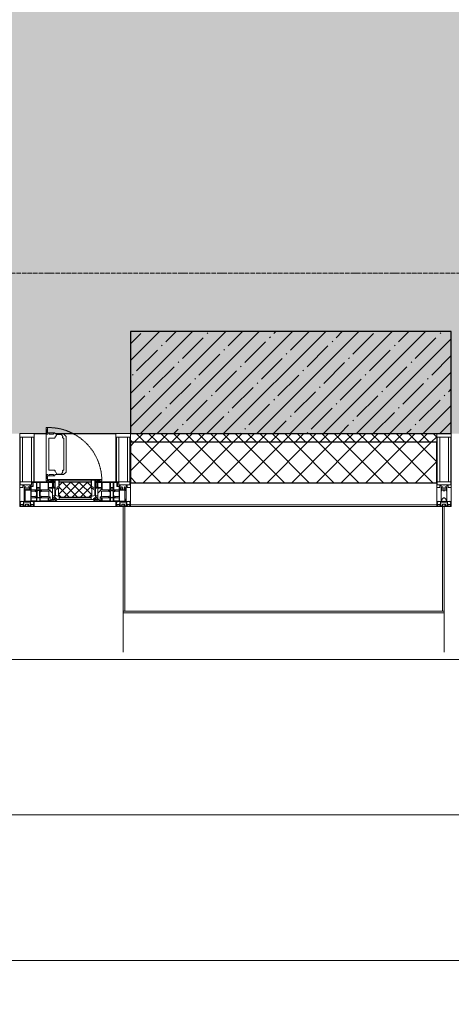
# Model space of a CAD drawing. Header units: millimetres. Extents: x -535184 to 178656, y -69521 to 68256.
# Tile 107 of 256: x -157983 to -156503, y 23764 to 27142. Entities that reach past the tile are written whole.
import ezdxf

# ---------------------------------------------------------------- set-up
doc = ezdxf.new("R2010")
doc.units = ezdxf.units.MM
doc.linetypes.add('-D1-02х01', pattern=[3, 2, -1])
doc.linetypes.add('-D1d1-15x02', pattern=[19, 15, -2, 0, -2])
doc.layers.get('Defpoints').update_dxf_attribs({"color": 31})
for name, color, linetype, lineweight in [('_0', 7, 'Continuous', 13), ('A-ANNO-DIMS', 8, 'Continuous', 5), ('A-COLS', 7, 'Continuous', 5), ('A-DETL-GENF', 7, 'Continuous', 5), ('A-GLAZ', 7, 'Continuous', 5), ('A-GLAZ-CURT', 8, 'Continuous', 5), ('A-GLAZ-CWMG', 8, 'Continuous', 5), ('A-WALL', 7, 'Continuous', 5), ('A-WALL-FNSH', 8, 'Continuous', 5), ('I-WALL', 7, 'Continuous', 5), ('S-COLS', 7, 'Continuous', 5), ('S-GRID', 7, 'Continuous', 5), ('Ограждение', 7, 'Continuous', 5), ('Поручни', 7, 'Continuous', 5)]:
    doc.layers.add(name, color=color, linetype=linetype, lineweight=lineweight)
doc.styles.add('Calibri Light', font='calibril.ttf', dxfattribs={"width": 0.8, "height": 250})
doc.dimstyles.new('2_5', dxfattribs={"dimscale": 304.8, "dimtxt": 294.337106, "dimasz": 0.492126, "dimexe": 0.492126, "dimexo": 0.492126, "dimgap": 0, "dimtad": 1, "dimdec": 0, "dimrnd": 5, "dimdsep": 46, "dimtxsty": 'Calibri Light', "dimblk1": 'OBLIQUE', "dimblk2": 'OBLIQUE', "dimsah": 1, "dimcen": 0.09, "dimdle": 0.492126, "dimazin": 0, "dimtfac": 1, "dimtdec": 4, "dimtix": 1, "dimtmove": 0, "dimatfit": 3, "dimfxl": 1, "dimtvp": 1, "dimtolj": 1, "dimtzin": 0, "dimlwd": 5, "dimlwe": 5, "dimarcsym": 2})

# ---------------------------------------------------------------- blocks, each defined once
blk = doc.blocks.new('Rectangular Mullion - 50Wx250H-2623690-50_AS_M_L11')
at = {"layer": 'A-DETL-GENF'}
for p, q in [((-25, 65.2), (-25, 250)), ((-25, 250), (0, 250)), ((-23, 237.3), (0, 237.3)), ((-23, 237.3), (-23, 73.6)), ((-14.9, 84), (-14.9, 237.3)), ((25, 250), (0, 250)), ((23, 237.3), (0, 237.3)), ((14.9, 84), (14.9, 237.3)), ((23, 237.3), (23, 73.6)), ((25, 65.2), (25, 250)), ((0, 84), (-23, 84)), ((-0.5, 73.6), (-23, 73.6)), ((-14, 71.3), (-14, 65.2)), ((-10, 71.3), (-14, 71.3)), ((-10, 53), (-10, 71.3)), ((0, 84), (23, 84)), ((0.5, 73.6), (23, 73.6)), ((10, 71.3), (14, 71.3)), ((10, 53), (10, 71.3)), ((14, 71.3), (14, 65.2)), ((-14, 65.2), (-25, 65.2)), ((-8.7, 53), (-10, 53)), ((-10, 53), (-10, 17)), ((-8.7, 53), (-7, 54.7)), ((-7, 65.2), (-5.9, 67.3)), ((-7, 65.2), (-7, 54.7)), ((-4.1, 67.3), (-5.9, 67.3)), ((-4.1, 67.3), (-2.9, 65.1)), ((-2.9, 65.1), (-2.9, 54.6)), ((-1.3, 53), (-2.9, 54.6)), ((0, 53), (-1.3, 53)), ((0, 53), (1.3, 53)), ((1.3, 53), (2.9, 54.6)), ((4.1, 67.3), (2.9, 65.1)), ((2.9, 65.1), (2.9, 54.6)), ((4.1, 67.3), (5.9, 67.3)), ((7, 65.2), (5.9, 67.3)), ((7, 65.2), (7, 54.7)), ((8.7, 53), (7, 54.7)), ((8.7, 53), (10, 53)), ((10, 53), (10, 17)), ((14, 65.2), (25, 65.2)), ((-23.8, 14.6), (-25, 14.2)), ((-25, 0), (-25, 14.2)), ((-22.3, 17), (-23.8, 17)), ((-23.8, 17), (-23.8, 14.6)), ((-22.5, 10.6), (-23.8, 14.6)), ((-22.5, 10.6), (-23.7, 9.9)), ((-23.7, 1.3), (-23.7, 9.9)), ((-23.7, 1.3), (-11.8, 1.3)), ((-23.2, 10.2), (-22.5, 8)), ((-22.5, 8), (-22.5, 4.5)), ((-21.3, 4.5), (-22.5, 4.5)), ((-22.3, 17), (-22.3, 16)), ((-22.3, 16), (-21.3, 16)), ((-19, 17.6), (-21.3, 16)), ((-21.3, 4.5), (-21.3, 6.5)), ((-21.3, 6.5), (-14.2, 6.5)), ((-18.4, 16.6), (-19, 17.6)), ((-7.4, 16.6), (-18.4, 16.6)), ((-14.2, 6.5), (-14.2, 4.5)), ((-13.2, 4.5), (-14.2, 4.5)), ((-13.2, 4.5), (-12.2, 7.2)), ((-12.7, 7.6), (-11.3, 11.4)), ((-12.7, 7.6), (-11.8, 6.9)), ((-12.2, 9), (-12.2, 14.8)), ((-12.2, 14.8), (0, 14.8)), ((-11.8, 1.3), (-11.8, 6.9)), ((-10.5, 11.2), (-11.3, 11.4)), ((-10.5, 1.5), (-10.5, 11.2)), ((-4.8, 1.5), (-10.5, 1.5)), ((-10, 17), (-7.5, 17)), ((-8.5, 23), (-1.5, 30)), ((-8.5, 18.5), (-8.5, 23)), ((-7.5, 18.5), (-8.5, 18.5)), ((-7.5, 17), (-7.5, 18.5)), ((-7.4, 18), (-7.4, 16.6)), ((-2.6, 18), (-7.4, 18)), ((0, 8), (-4.8, 8)), ((-4.8, 1.5), (-4.8, 8)), ((-2.6, 18), (-2.6, 16.8)), ((-2.6, 16.8), (0, 16.8)), ((-1.5, 30), (0, 30)), ((1.5, 30), (0, 30)), ((2.6, 16.8), (0, 16.8)), ((0, 14.8), (0, 16.8)), ((0, 14.8), (0, 16.8)), ((12.2, 14.8), (0, 14.8)), ((0, 0), (0, 8)), ((0, 8), (4.8, 8)), ((0, 0), (0, 8)), ((8.5, 23), (1.5, 30)), ((2.6, 18), (2.6, 16.8)), ((2.6, 18), (7.4, 18)), ((4.8, 1.5), (4.8, 8)), ((4.8, 1.5), (10.5, 1.5)), ((7.4, 18), (7.4, 16.6)), ((7.4, 16.6), (18.4, 16.6)), ((7.5, 18.5), (8.5, 18.5)), ((7.5, 17), (7.5, 18.5)), ((10, 17), (7.5, 17)), ((8.5, 18.5), (8.5, 23)), ((10.5, 11.2), (11.3, 11.4)), ((10.5, 1.5), (10.5, 11.2)), ((12.7, 7.6), (11.3, 11.4)), ((12.7, 7.6), (11.8, 6.9)), ((11.8, 1.3), (11.8, 6.9)), ((23.7, 1.3), (11.8, 1.3)), ((12.2, 9), (12.2, 14.8)), ((13.2, 4.5), (12.2, 7.2)), ((13.2, 4.5), (14.2, 4.5)), ((21.3, 6.5), (14.2, 6.5)), ((14.2, 6.5), (14.2, 4.5)), ((18.4, 16.6), (19, 17.6)), ((19, 17.6), (21.3, 16)), ((22.3, 16), (21.3, 16)), ((21.3, 4.5), (21.3, 6.5)), ((21.3, 4.5), (22.5, 4.5)), ((22.3, 17), (22.3, 16)), ((22.3, 17), (23.8, 17)), ((22.5, 10.6), (23.8, 14.6)), ((22.5, 10.6), (23.7, 9.9)), ((23.2, 10.2), (22.5, 8)), ((22.5, 8), (22.5, 4.5)), ((23.7, 1.3), (23.7, 9.9)), ((23.8, 17), (23.8, 14.6)), ((23.8, 14.6), (25, 14.2)), ((25, 0), (25, 14.2)), ((-25, 0), (0, 0)), ((25, 0), (0, 0))]:
    blk.add_line(p, q, dxfattribs=at)
for centre, start, end in [((-0.5, 73.1), 360, 90), ((0.5, 73.1), 90, 180)]:
    blk.add_arc(centre, 0.5, start, end, dxfattribs=at)
blk = doc.blocks.new('Rectangular Mullion - R_StandardFrame_50Wx250H-3004029-50_AS_M_L11')
at = {"layer": 'A-GLAZ-CWMG', "lineweight": 9}
for p, q in [((-50, 0), (-50, 250)), ((-50, 250), (0, 250)), ((0, 250), (0, 0)), ((0, 0), (-50, 0))]:
    blk.add_line(p, q, dxfattribs=at)
blk = doc.blocks.new('Rectangular Mullion - 50Wx250H-V1-50_AS_M_L11')
at = {"layer": 'A-DETL-GENF'}
for p, q in [((-25, 84), (-25, 250)), ((-25, 250), (0, 250)), ((-23, 237.3), (0, 237.3)), ((-23, 237.3), (-23, 84)), ((-14.9, 84), (-14.9, 237.3)), ((25, 250), (0, 250)), ((23, 237.3), (0, 237.3)), ((14.9, 84), (14.9, 237.3)), ((23, 237.3), (23, 73.6)), ((25, 65.2), (25, 250)), ((0, 84), (-15, 84)), ((-0.5, 73.6), (-15, 73.6)), ((-10, 71.3), (-12, 71.3)), ((-10, 57.4), (-10, 71.3)), ((0, 84), (23, 84)), ((0.5, 73.6), (23, 73.6)), ((10, 71.3), (14, 71.3)), ((10, 53), (10, 71.3)), ((14, 71.3), (14, 65.2)), ((-7, 65.2), (-5.9, 67.3)), ((-7, 65.2), (-7, 57)), ((-4.1, 67.3), (-5.9, 67.3)), ((-4.1, 67.3), (-2.9, 65.1)), ((-2.9, 65.1), (-2.9, 57)), ((4.1, 67.3), (2.9, 65.1)), ((2.9, 65.1), (2.9, 57)), ((4.1, 67.3), (5.9, 67.3)), ((7, 65.2), (5.9, 67.3)), ((7, 65.2), (7, 54.7)), ((8.7, 53), (7, 54.7)), ((8.7, 53), (10, 53)), ((10, 53), (10, 17)), ((14, 65.2), (25, 65.2)), ((-23.8, 14.6), (-25, 14.2)), ((-25, 0), (-25, 14.2)), ((-23.8, 17), (-23.8, 14.6)), ((-22.5, 10.6), (-23.8, 14.6)), ((-22.5, 10.6), (-23.7, 9.9)), ((-23.7, 1.3), (-23.7, 9.9)), ((-23.7, 1.3), (-11.8, 1.3)), ((-23.2, 10.2), (-22.5, 8)), ((-22.5, 8), (-22.5, 4.5)), ((-21.3, 4.5), (-22.5, 4.5)), ((-22.3, 17), (-22.3, 16)), ((-22.3, 16), (-21.3, 16)), ((-19.9, 17), (-21.3, 16)), ((-21.3, 4.5), (-21.3, 6.5)), ((-21.3, 6.5), (-14.2, 6.5)), ((-7.4, 16.6), (-18.4, 16.6)), ((-14.2, 6.5), (-14.2, 4.5)), ((-13.2, 4.5), (-14.2, 4.5)), ((-13.2, 4.5), (-12.2, 7.2)), ((-12.7, 7.6), (-11.3, 11.4)), ((-12.7, 7.6), (-11.8, 6.9)), ((-12.2, 9), (-12.2, 14.8)), ((-12.2, 14.8), (0, 14.8)), ((-11.8, 1.3), (-11.8, 6.9)), ((-10.5, 11.2), (-11.3, 11.4)), ((-10.5, 1.5), (-10.5, 11.2)), ((-4.8, 1.5), (-10.5, 1.5)), ((0, 8), (-4.8, 8)), ((-4.8, 1.5), (-4.8, 8)), ((-2.6, 16.8), (0, 16.8)), ((2.6, 16.8), (0, 16.8)), ((0, 14.8), (0, 16.8)), ((0, 14.8), (0, 16.8)), ((12.2, 14.8), (0, 14.8)), ((0, 0), (0, 8)), ((0, 8), (4.8, 8)), ((0, 0), (0, 8)), ((4.8, 1.5), (4.8, 8)), ((4.8, 1.5), (10.5, 1.5)), ((8.5, 23), (6, 25.5)), ((6, 18), (7.4, 18)), ((7.4, 18), (7.4, 16.6)), ((7.4, 16.6), (18.4, 16.6)), ((7.5, 18.5), (8.5, 18.5)), ((7.5, 17), (7.5, 18.5)), ((10, 17), (7.5, 17)), ((8.5, 18.5), (8.5, 23)), ((10.5, 11.2), (11.3, 11.4)), ((10.5, 1.5), (10.5, 11.2)), ((12.7, 7.6), (11.3, 11.4)), ((12.7, 7.6), (11.8, 6.9)), ((11.8, 1.3), (11.8, 6.9)), ((23.7, 1.3), (11.8, 1.3)), ((12.2, 9), (12.2, 14.8)), ((13.2, 4.5), (12.2, 7.2)), ((13.2, 4.5), (14.2, 4.5)), ((21.3, 6.5), (14.2, 6.5)), ((14.2, 6.5), (14.2, 4.5)), ((18.4, 16.6), (19, 17.6)), ((19, 17.6), (21.3, 16)), ((22.3, 16), (21.3, 16)), ((21.3, 4.5), (21.3, 6.5)), ((21.3, 4.5), (22.5, 4.5)), ((22.3, 17), (22.3, 16)), ((22.3, 17), (23.8, 17)), ((22.5, 10.6), (23.8, 14.6)), ((22.5, 10.6), (23.7, 9.9)), ((23.2, 10.2), (22.5, 8)), ((22.5, 8), (22.5, 4.5)), ((23.7, 1.3), (23.7, 9.9)), ((23.8, 17), (23.8, 14.6)), ((23.8, 14.6), (25, 14.2)), ((25, 0), (25, 14.2)), ((-25, 0), (0, 0)), ((25, 0), (0, 0))]:
    blk.add_line(p, q, dxfattribs=at)
for centre, start, end in [((-0.5, 73.1), 360, 90), ((0.5, 73.1), 90, 180)]:
    blk.add_arc(centre, 0.5, start, end, dxfattribs=at)
blk = doc.blocks.new('Rectangular Mullion - R_StandardFrame_50Wx250H-3538113-50_AS_M_L11')
at = {"layer": 'A-GLAZ-CWMG', "lineweight": 9}
for p, q in [((-25, 84), (-25, 250)), ((-25, 250), (25, 250)), ((25, 250), (25, 0)), ((-25, 0), (-25, 17)), ((25, 0), (-25, 0))]:
    blk.add_line(p, q, dxfattribs=at)
blk = doc.blocks.new('A_PAN_Створка - 383мм-V35-50_AS_M_L11')
at = {"layer": 'A-GLAZ-CURT'}
h = blk.add_hatch(dxfattribs=at)
h.set_pattern_fill('FP_34', color=256, style=0, pattern_type=2)
h.set_pattern_definition([(225, (34460, -750), (14.142136, -14.142136), []), (315, (34460, -750), (14.142136, 14.142136), [])])
h.paths.add_polyline_path([(-54.5, -31.8), (-54.9, -34.1), (-57.2, -36.4), (-57.2, -60.8), (-54.6, -63.4), (-53.6, -82.7), (54.6, -81.8), (54.6, -63.4), (57.2, -60.8), (57.2, -36.4), (54.9, -34.1), (54.5, -31.8)])
at = {"layer": 'A-DETL-GENF'}
for p, q in [((-70, -32.1), (-61.4, -23.5)), ((-70, -62.5), (-70, -32.1)), ((61.4, -23.5), (-61.4, -23.5)), ((-55.2, -33.8), (-57.3, -35.9)), ((-55.2, -33.8), (-54.8, -31.5)), ((-54.9, -25.8), (-53.9, -24.8)), ((-54.9, -29.5), (-54.9, -25.8)), ((-53.9, -30.5), (-54.9, -29.5)), ((-54.5, -31.8), (-54.9, -34.1)), ((0, -31.5), (-54.8, -31.5)), ((54.5, -31.8), (-54.5, -31.8)), ((-53.9, -24.8), (53.9, -24.8)), ((53.9, -30.5), (-53.9, -30.5)), ((0, -31.5), (54.8, -31.5)), ((54.9, -25.8), (53.9, -24.8)), ((53.9, -30.5), (54.9, -29.5)), ((54.9, -34.1), (54.5, -31.8)), ((55.2, -33.8), (54.8, -31.5)), ((54.9, -29.5), (54.9, -25.8)), ((55.2, -33.8), (57.3, -35.9)), ((70, -32.1), (61.4, -23.5)), ((70, -62.5), (70, -32.1)), ((-73.9, -62.5), (-70, -62.5)), ((-73.9, -87.5), (-73.9, -62.5)), ((-69.4, -66.5), (-73.9, -66.5)), ((-69.4, -81.5), (-69.4, -66.5)), ((-61.7, -62.5), (-67.9, -62.5)), ((-67.9, -62.5), (-67.9, -89.3)), ((-67.8, -38.3), (-65.7, -37.4)), ((-67.8, -55.7), (-67.8, -38.3)), ((-66, -56.5), (-67.8, -55.7)), ((-66, -56.5), (-62, -59.1)), ((-65.7, -37.4), (-60.8, -34.7)), ((-62, -59.1), (-60.7, -61)), ((-61.7, -64.9), (-61.7, -62.5)), ((-60.1, -67.7), (-61.7, -64.9)), ((-60.8, -34.7), (-57.3, -35.9)), ((-60.7, -61), (-57.4, -61)), ((-57.4, -61), (-54.9, -63.5)), ((-54.9, -34.1), (-57.2, -36.4)), ((-57.2, -36.4), (-57.2, -60.8)), ((-57.2, -60.8), (-54.6, -63.4)), ((-54.9, -63.5), (-54.9, -81.9)), ((-54.6, -63.4), (-54.6, -81.8)), ((54.6, -63.4), (57.2, -60.8)), ((54.6, -81.8), (54.6, -63.4)), ((57.2, -36.4), (54.9, -34.1)), ((57.4, -61), (54.9, -63.5)), ((54.9, -63.5), (54.9, -81.9)), ((57.2, -60.8), (57.2, -36.4)), ((60.8, -34.7), (57.3, -35.9)), ((60.7, -61), (57.4, -61)), ((60.1, -67.7), (61.7, -64.9)), ((62, -59.1), (60.7, -61)), ((65.7, -37.4), (60.8, -34.7)), ((61.7, -62.5), (67.9, -62.5)), ((61.7, -64.9), (61.7, -62.5)), ((66, -56.5), (62, -59.1)), ((67.8, -38.3), (65.7, -37.4)), ((66, -56.5), (67.8, -55.7)), ((67.8, -55.7), (67.8, -38.3)), ((67.9, -62.5), (67.9, -89.3)), ((69.4, -66.5), (73.9, -66.5)), ((69.4, -81.5), (69.4, -66.5)), ((73.9, -62.5), (70, -62.5)), ((73.9, -87.5), (73.9, -62.5)), ((-91.5, -87.5), (-73.9, -87.5)), ((-91.5, -92), (-91.5, -87.5)), ((-91.5, -92), (91.5, -92)), ((-83.4, -90.3), (-83.4, -87.5)), ((-83.4, -90.3), (-69.4, -90.3)), ((-73.9, -81.5), (-69.4, -81.5)), ((-69.4, -85.5), (-73.9, -85.5)), ((-69.4, -90.3), (-69.4, -85.5)), ((-67.9, -89.3), (-66.9, -90.3)), ((-66.9, -90.3), (-57.4, -90.3)), ((-56.4, -67.7), (-60.1, -67.7)), ((-57.4, -90.3), (-56.4, -89.4)), ((-56.4, -89.4), (-56.4, -67.7)), ((-54.9, -81.9), (-53.8, -83)), ((-54.9, -85.6), (-53.9, -84.6)), ((-54.9, -89.3), (-54.9, -85.6)), ((-53.9, -90.3), (-54.9, -89.3)), ((-54.6, -81.8), (-53.6, -82.7)), ((-53.9, -84.6), (53.9, -84.6)), ((53.9, -90.3), (-53.9, -90.3)), ((53.8, -83), (-53.8, -83)), ((-53.6, -82.7), (53.6, -82.7)), ((53.6, -82.7), (54.6, -81.8)), ((54.9, -81.9), (53.8, -83)), ((54.9, -85.6), (53.9, -84.6)), ((53.9, -90.3), (54.9, -89.3)), ((54.9, -89.3), (54.9, -85.6)), ((56.4, -67.7), (60.1, -67.7)), ((56.4, -89.4), (56.4, -67.7)), ((57.4, -90.3), (56.4, -89.4)), ((66.9, -90.3), (57.4, -90.3)), ((67.9, -89.3), (66.9, -90.3)), ((73.9, -81.5), (69.4, -81.5)), ((69.4, -85.5), (73.9, -85.5)), ((69.4, -90.3), (69.4, -85.5)), ((83.4, -90.3), (69.4, -90.3)), ((91.5, -87.5), (73.9, -87.5)), ((83.4, -90.3), (83.4, -87.5)), ((91.5, -92), (91.5, -87.5))]:
    blk.add_line(p, q, dxfattribs=at)
at = {"layer": 'A-DETL-GENF', "color": 9, "true_color": 0xc8c8c8}
for p, q in [((95.1, -87.5), (95.1, -105.1)), ((99.6, -87.5), (95.1, -87.5)), ((97.9, -95.6), (95.1, -95.6)), ((97.9, -95.6), (97.9, -109.6)), ((99.6, -270.5), (99.6, -87.5)), ((39.7, -109), (31.1, -117.6)), ((31.1, -117.6), (31.1, -240.4)), ((41.4, -123.8), (39.1, -124.2)), ((39.1, -179), (39.1, -124.2)), ((70.1, -109), (39.7, -109)), ((41.4, -123.8), (43.5, -121.7)), ((45, -113.3), (42.3, -118.2)), ((42.3, -118.2), (43.5, -121.7)), ((45.9, -111.2), (45, -113.3)), ((63.3, -111.2), (45.9, -111.2)), ((64.1, -113), (63.3, -111.2)), ((64.1, -113), (66.7, -117)), ((66.7, -117), (68.6, -118.3)), ((68.6, -118.3), (68.6, -121.6)), ((68.6, -121.6), (71.1, -124.1)), ((70.1, -105.1), (70.1, -109)), ((95.1, -105.1), (70.1, -105.1)), ((71.1, -124.1), (89.5, -124.1)), ((74.1, -109.6), (74.1, -105.1)), ((89.1, -109.6), (74.1, -109.6)), ((89.1, -105.1), (89.1, -109.6)), ((89.5, -124.1), (90.6, -125.2)), ((90.6, -125.2), (90.6, -232.8)), ((93.1, -109.6), (93.1, -105.1)), ((97.9, -109.6), (93.1, -109.6)), ((39.1, -179), (39.1, -233.8)), ((41.4, -234.2), (39.1, -233.8)), ((41.4, -234.2), (43.5, -236.3)), ((42.3, -239.8), (43.5, -236.3)), ((68.6, -236.4), (71.1, -233.9)), ((68.6, -239.7), (68.6, -236.4)), ((71.1, -233.9), (89.5, -233.9)), ((89.5, -233.9), (90.6, -232.8)), ((39.7, -249), (31.1, -240.4)), ((70.1, -249), (39.7, -249)), ((45, -244.7), (42.3, -239.8)), ((45.9, -246.8), (45, -244.7)), ((63.3, -246.8), (45.9, -246.8)), ((64.1, -245), (63.3, -246.8)), ((64.1, -245), (66.7, -241)), ((66.7, -241), (68.6, -239.7)), ((70.1, -252.9), (70.1, -249)), ((95.1, -252.9), (70.1, -252.9)), ((74.1, -248.4), (74.1, -252.9)), ((89.1, -248.4), (74.1, -248.4)), ((89.1, -252.9), (89.1, -248.4)), ((93.1, -248.4), (93.1, -252.9)), ((97.9, -248.4), (93.1, -248.4)), ((95.1, -270.5), (95.1, -252.9)), ((97.9, -262.4), (95.1, -262.4)), ((97.9, -262.4), (97.9, -248.4)), ((99.6, -270.5), (95.1, -270.5))]:
    blk.add_line(p, q, dxfattribs=at)
at = {"layer": 'A-GLAZ'}
for p, q in [((-67.9, -17), (-171, -17)), ((-171, -17), (-171, -57)), ((-171, -18.5), (-153.5, -18.5)), ((-153.5, -18.5), (-152, -20)), ((-152, -20), (-152, -73.5)), ((-150.5, -17), (-150.5, -29.4)), ((-132.4, -18.6), (-150.5, -18.6)), ((-150.5, -29.4), (-132.4, -29.4)), ((-150.5, -33.6), (-150.5, -68)), ((-136.3, -33.6), (-150.5, -33.6)), ((-137.2, -31), (-135.8, -35)), ((-132.5, -31), (-137.2, -31)), ((-132.5, -31.9), (-133.4, -33.7)), ((-133.4, -33.7), (-130.1, -35.3)), ((-132.5, -31.9), (-132.5, -31)), ((-132.4, -29.4), (-132.4, -18.6)), ((-131, -18.2), (-131, -29.5)), ((-120.8, -18.2), (-131, -18.2)), ((-131, -29.5), (-120.8, -29.5)), ((-131, -30.9), (-131, -33)), ((-120.8, -30.9), (-131, -30.9)), ((-129.4, -34.6), (-131, -33)), ((-122.4, -34.6), (-120.8, -33)), ((-118.4, -33.7), (-121.7, -35.3)), ((-120.8, -18.2), (-120.8, -29.5)), ((-120.8, -30.9), (-120.8, -33)), ((-119.3, -18.6), (-92.5, -18.6)), ((-119.3, -29.4), (-119.3, -18.6)), ((-92.5, -29.4), (-119.3, -29.4)), ((-119.3, -31), (-114.6, -31)), ((-119.3, -31.9), (-119.3, -31)), ((-119.3, -31.9), (-118.4, -33.7)), ((-114.6, -31), (-115.9, -35)), ((-94.1, -33.5), (-115.4, -33.5)), ((-89.9, -35.1), (-94.1, -33.5)), ((-92.5, -18.6), (-92.5, -29.4)), ((-90.8, -18.5), (-90.8, -29.4)), ((-87.3, -18.5), (-90.8, -18.5)), ((-90.8, -29.4), (-85.9, -29.4)), ((-89.9, -32.5), (-89.9, -35.1)), ((-85.9, -32.5), (-89.9, -32.5)), ((-87.3, -20.4), (-87.3, -18.5)), ((-87.3, -20.4), (-87.3, -21.9)), ((-84.8, -20.4), (-87.3, -20.4)), ((-87.3, -21.9), (-85.9, -21.9)), ((-85.9, -18.2), (-85.9, -20.4)), ((-75.9, -18.2), (-85.9, -18.2)), ((-85.9, -21.9), (-85.9, -29.4)), ((-85.9, -29.4), (-85.9, -32.5)), ((-83.4, -20.4), (-84.8, -20.4)), ((-70, -33.8), (-83.4, -20.4)), ((-78, -84), (-78, -23.5)), ((-78, -23.5), (-67.9, -23.5)), ((-75.9, -21.5), (-75.9, -18.2)), ((-75.9, -21.5), (-75.9, -23.5)), ((-74.9, -21.5), (-75.9, -21.5)), ((-75.9, -23.5), (-73, -23.5)), ((-74.9, -17.9), (-74.9, -21.5)), ((-68.9, -17.9), (-74.9, -17.9)), ((-67.2, -29.3), (-73, -23.5)), ((-61.4, -23.5), (-70, -32.1)), ((-70, -32.1), (-70, -62.5)), ((-68.9, -21.5), (-68.9, -17.9)), ((-67.9, -21.5), (-68.9, -21.5)), ((67.9, -17), (-67.9, -17)), ((-61.4, -23.5), (-67.9, -17)), ((-67.9, -17), (-67.9, -23.5)), ((-67.9, -17), (67.9, -17)), ((-67.9, -21.5), (-67.9, -23.5)), ((-67.9, -23.5), (-64.6, -26.8)), ((-67.9, -23.5), (-64.6, -26.8)), ((-64.6, -26.8), (-67.2, -29.3)), ((-64.6, -26.8), (-61.4, -23.5)), ((61.4, -23.5), (-61.4, -23.5)), ((67.9, -17), (61.4, -23.5)), ((70, -32.1), (61.4, -23.5)), ((61.4, -23.5), (64.6, -26.8)), ((67.9, -23.5), (64.6, -26.8)), ((64.6, -26.8), (67.9, -23.5)), ((64.6, -26.8), (67.2, -29.3)), ((67.2, -29.3), (73, -23.5)), ((67.9, -23.5), (67.9, -17)), ((171, -17), (67.9, -17)), ((67.9, -21.5), (67.9, -23.5)), ((67.9, -21.5), (68.9, -21.5)), ((67.9, -23.5), (78, -23.5)), ((68.9, -17.9), (74.9, -17.9)), ((68.9, -21.5), (68.9, -17.9)), ((70, -33.8), (83.4, -20.4)), ((70, -62.5), (70, -32.1)), ((75.9, -23.5), (73, -23.5)), ((74.9, -17.9), (74.9, -21.5)), ((74.9, -21.5), (75.9, -21.5)), ((75.9, -18.2), (85.9, -18.2)), ((75.9, -21.5), (75.9, -18.2)), ((75.9, -21.5), (75.9, -23.5)), ((78, -23.5), (78, -84)), ((83.4, -20.4), (84.8, -20.4)), ((84.8, -20.4), (87.3, -20.4)), ((85.9, -18.2), (85.9, -20.4)), ((85.9, -21.9), (85.9, -29.4)), ((87.3, -21.9), (85.9, -21.9)), ((85.9, -29.4), (85.9, -32.5)), ((90.8, -29.4), (85.9, -29.4)), ((85.9, -32.5), (89.9, -32.5)), ((87.3, -18.5), (90.8, -18.5)), ((87.3, -20.4), (87.3, -18.5)), ((87.3, -20.4), (87.3, -21.9)), ((89.9, -32.5), (89.9, -35.1)), ((89.9, -35.1), (94.1, -33.5)), ((90.8, -18.5), (90.8, -29.4)), ((92.5, -18.6), (92.5, -29.4)), ((119.3, -18.6), (92.5, -18.6)), ((92.5, -29.4), (119.3, -29.4)), ((94.1, -33.5), (115.4, -33.5)), ((114.6, -31), (115.9, -35)), ((119.3, -31), (114.6, -31)), ((119.3, -31.9), (118.4, -33.7)), ((118.4, -33.7), (121.7, -35.3)), ((119.3, -29.4), (119.3, -18.6)), ((119.3, -31.9), (119.3, -31)), ((120.8, -18.2), (120.8, -29.5)), ((120.8, -18.2), (131, -18.2)), ((131, -29.5), (120.8, -29.5)), ((120.8, -30.9), (120.8, -33)), ((120.8, -30.9), (131, -30.9)), ((122.4, -34.6), (120.8, -33)), ((129.4, -34.6), (131, -33)), ((133.4, -33.7), (130.1, -35.3)), ((131, -18.2), (131, -29.5)), ((131, -30.9), (131, -33)), ((132.4, -18.6), (150.5, -18.6)), ((132.4, -29.4), (132.4, -18.6)), ((150.5, -29.4), (132.4, -29.4)), ((132.5, -31), (137.2, -31)), ((132.5, -31.9), (132.5, -31)), ((132.5, -31.9), (133.4, -33.7)), ((137.2, -31), (135.8, -35)), ((136.3, -33.6), (150.5, -33.6)), ((150.5, -17), (150.5, -29.4)), ((150.5, -33.6), (150.5, -68)), ((153.5, -18.5), (152, -20)), ((152, -20), (152, -73.5)), ((171, -18.5), (153.5, -18.5)), ((171, -57), (171, -17)), ((-171, -55.5), (-152, -55.5)), ((-171, -57), (-156, -57)), ((-153, -60), (-153, -73.5)), ((-136.4, -52.4), (-150.5, -52.4)), ((-150.5, -56.6), (-132.4, -56.6)), ((-137.2, -54.8), (-135.8, -50.8)), ((-132.5, -54.8), (-137.2, -54.8)), ((-132.1, -36.8), (-135.8, -35)), ((-132.1, -49), (-135.8, -50.8)), ((-133.4, -52), (-130.1, -50.4)), ((-132.5, -53.8), (-133.4, -52)), ((-132.5, -53.8), (-132.5, -54.8)), ((-132.4, -56.6), (-132.4, -82.5)), ((-132.1, -49), (-132.1, -36.8)), ((-129.4, -51.1), (-131, -52.7)), ((-131, -55.1), (-131, -52.7)), ((-120.8, -55.1), (-131, -55.1)), ((-131, -56.5), (-131, -62.6)), ((-131, -56.5), (-120.8, -56.5)), ((-120.8, -62.6), (-131, -62.6)), ((-131, -64.6), (-120.8, -64.6)), ((-131, -82.5), (-131, -64.6)), ((-130.1, -35.3), (-129.4, -34.6)), ((-130.1, -35.3), (-130.1, -50.4)), ((-130.1, -50.4), (-129.4, -51.1)), ((-121.7, -35.3), (-122.4, -34.6)), ((-121.7, -50.4), (-122.4, -51.1)), ((-122.4, -51.1), (-120.8, -52.7)), ((-121.7, -35.3), (-121.7, -50.4)), ((-118.4, -52), (-121.7, -50.4)), ((-120.8, -55.1), (-120.8, -52.7)), ((-120.8, -56.5), (-120.8, -62.6)), ((-120.8, -82.5), (-120.8, -64.6)), ((-119.7, -36.8), (-115.9, -35)), ((-119.7, -49), (-119.7, -36.8)), ((-119.7, -49), (-115.9, -50.8)), ((-119.3, -53.8), (-118.4, -52)), ((-119.3, -53.8), (-119.3, -54.8)), ((-119.3, -54.8), (-114.6, -54.8)), ((-119.3, -56.6), (-119.3, -82.5)), ((-92.5, -56.6), (-119.3, -56.6)), ((-114.6, -54.8), (-115.9, -50.8)), ((-94.1, -52.5), (-115.3, -52.5)), ((-89.9, -50.9), (-94.1, -52.5)), ((-92.5, -56.6), (-92.5, -82.5)), ((-90.8, -56.6), (-85.9, -56.6)), ((-90.8, -62.7), (-90.8, -56.6)), ((-80.4, -62.7), (-90.8, -62.7)), ((-90.8, -64.6), (-90.8, -82.5)), ((-80.1, -64.6), (-90.8, -64.6)), ((-89.9, -35.1), (-89.9, -50.9)), ((-89.9, -52.2), (-89.9, -50.9)), ((-89.9, -52.2), (-88.6, -53.5)), ((-85.9, -53.5), (-88.6, -53.5)), ((-85.9, -53.5), (-78, -45.6)), ((-85.9, -56.6), (-85.9, -53.5)), ((-80.4, -61.1), (-80.4, -62.7)), ((-78, -61.1), (-80.4, -61.1)), ((-80.1, -66.1), (-80.1, -64.6)), ((-78, -66.1), (-80.1, -66.1)), ((-78, -36.8), (-70, -36.8)), ((-78, -45.6), (-78, -36.8)), ((-78, -66.1), (-78, -61.1)), ((-70, -62.5), (-73.9, -62.5)), ((-73.9, -62.5), (-73.9, -87.5)), ((-70, -36.8), (-70, -33.8)), ((70, -36.8), (70, -33.8)), ((78, -36.8), (70, -36.8)), ((73.9, -62.5), (70, -62.5)), ((73.9, -87.5), (73.9, -62.5)), ((78, -45.6), (78, -36.8)), ((85.9, -53.5), (78, -45.6)), ((78, -61.1), (80.4, -61.1)), ((78, -66.1), (78, -61.1)), ((78, -66.1), (80.1, -66.1)), ((80.1, -64.6), (90.8, -64.6)), ((80.1, -66.1), (80.1, -64.6)), ((80.4, -61.1), (80.4, -62.7)), ((80.4, -62.7), (90.8, -62.7)), ((85.9, -53.5), (88.6, -53.5)), ((85.9, -56.6), (85.9, -53.5)), ((90.8, -56.6), (85.9, -56.6)), ((89.9, -52.2), (88.6, -53.5)), ((89.9, -35.1), (89.9, -50.9)), ((89.9, -50.9), (94.1, -52.5)), ((89.9, -52.2), (89.9, -50.9)), ((90.8, -62.7), (90.8, -56.6)), ((90.8, -64.6), (90.8, -82.5)), ((92.5, -56.6), (119.3, -56.6)), ((92.5, -56.6), (92.5, -82.5)), ((94.1, -52.5), (115.3, -52.5)), ((114.6, -54.8), (115.9, -50.8)), ((119.3, -54.8), (114.6, -54.8)), ((119.7, -36.8), (115.9, -35)), ((119.7, -49), (115.9, -50.8)), ((118.4, -52), (121.7, -50.4)), ((119.3, -53.8), (118.4, -52)), ((119.3, -53.8), (119.3, -54.8)), ((119.3, -56.6), (119.3, -82.5)), ((119.7, -49), (119.7, -36.8)), ((122.4, -51.1), (120.8, -52.7)), ((120.8, -55.1), (120.8, -52.7)), ((120.8, -55.1), (131, -55.1)), ((120.8, -56.5), (120.8, -62.6)), ((131, -56.5), (120.8, -56.5)), ((120.8, -62.6), (131, -62.6)), ((120.8, -82.5), (120.8, -64.6)), ((131, -64.6), (120.8, -64.6)), ((121.7, -35.3), (122.4, -34.6)), ((121.7, -35.3), (121.7, -50.4)), ((121.7, -50.4), (122.4, -51.1)), ((130.1, -35.3), (129.4, -34.6)), ((130.1, -50.4), (129.4, -51.1)), ((129.4, -51.1), (131, -52.7)), ((130.1, -35.3), (130.1, -50.4)), ((133.4, -52), (130.1, -50.4)), ((131, -55.1), (131, -52.7)), ((131, -56.5), (131, -62.6)), ((131, -82.5), (131, -64.6)), ((132.1, -36.8), (135.8, -35)), ((132.1, -49), (132.1, -36.8)), ((132.1, -49), (135.8, -50.8)), ((150.5, -56.6), (132.4, -56.6)), ((132.4, -56.6), (132.4, -82.5)), ((132.5, -53.8), (133.4, -52)), ((132.5, -53.8), (132.5, -54.8)), ((132.5, -54.8), (137.2, -54.8)), ((137.2, -54.8), (135.8, -50.8)), ((136.4, -52.4), (150.5, -52.4)), ((171, -55.5), (152, -55.5)), ((153, -73.5), (153, -60)), ((156, -57), (171, -57)), ((-153, -73.5), (-150, -73.5)), ((-150.5, -68), (-143.5, -68)), ((-150.5, -69.5), (-150.5, -73.5)), ((-145, -69.5), (-150.5, -69.5)), ((-150, -73.5), (-150, -84)), ((-150, -84), (-78, -84)), ((-148.5, -81), (-148.5, -82.5)), ((-143.5, -81), (-148.5, -81)), ((-148.5, -82.5), (-132.4, -82.5)), ((-145, -69.5), (-145, -79.5)), ((-143.5, -68), (-143.5, -81)), ((-131, -82.5), (-120.8, -82.5)), ((-119.3, -82.5), (-92.5, -82.5)), ((-73.9, -87.5), (-91.5, -87.5)), ((-91.5, -87.5), (-91.5, -92)), ((-91.5, -92), (91.5, -92)), ((-90.8, -82.5), (-79.5, -82.5)), ((-78, -84), (-85, -84)), ((-85, -84), (-85, -87.5)), ((-85, -87.5), (-78, -87.5)), ((-79.5, -80.6), (-78, -80.6)), ((-79.5, -82.5), (-79.5, -80.6)), ((-78, -87.5), (-78, -84)), ((-78, -84), (-73.9, -84)), ((73.9, -84), (78, -84)), ((91.5, -87.5), (73.9, -87.5)), ((79.5, -80.6), (78, -80.6)), ((78, -87.5), (78, -84)), ((78, -84), (85, -84)), ((78, -84), (150, -84)), ((85, -87.5), (78, -87.5)), ((79.5, -82.5), (79.5, -80.6)), ((90.8, -82.5), (79.5, -82.5)), ((85, -84), (85, -87.5)), ((91.5, -92), (91.5, -87.5)), ((119.3, -82.5), (92.5, -82.5)), ((131, -82.5), (120.8, -82.5)), ((148.5, -82.5), (132.4, -82.5)), ((143.5, -68), (143.5, -81)), ((150.5, -68), (143.5, -68)), ((143.5, -81), (148.5, -81)), ((145, -69.5), (150.5, -69.5)), ((145, -69.5), (145, -79.5)), ((148.5, -81), (148.5, -82.5)), ((150, -84), (150, -73.5)), ((150, -73.5), (153, -73.5)), ((150.5, -69.5), (150.5, -73.5))]:
    blk.add_line(p, q, dxfattribs=at)
for centre, start, end in [((-156, -60), 0, 90), ((156, -60), 90, 180)]:
    blk.add_arc(centre, 3, start, end, dxfattribs=at)
at = {"layer": 'A-GLAZ', "linetype": '-D1-02х01'}
blk.add_arc((91.4, -87.5), 183, 181.4091, 271.1445, dxfattribs=at)
blk = doc.blocks.new('Rectangular Mullion - R_StandardFrame_50Wx250H-3323618-50_AS_M_L11')
at = {"layer": 'A-GLAZ-CWMG'}
for p, q in [((37450, 1250), (37450, 1039.9)), ((37700, 1250), (37700, 970)), ((37450, 1010.4), (37450, 970))]:
    blk.add_line(p, q, dxfattribs=at)
blk = doc.blocks.new('Ограждение - Ограждение-4621415-50_AS_M_L11')
at = {"layer": 'Поручни'}
blk.add_line((19705, -1325), (38275, -1325), dxfattribs=at)
blk = doc.blocks.new('Rectangular Mullion - 50Wx250H-V3-50_AS_M_L11')
at = {"layer": 'A-DETL-GENF'}
for p, q in [((-25, 65.2), (-25, 250)), ((-25, 250), (0, 250)), ((-23, 237.3), (0, 237.3)), ((-23, 237.3), (-23, 73.6)), ((-14.9, 84), (-14.9, 237.3)), ((25, 250), (0, 250)), ((23, 237.3), (0, 237.3)), ((14.9, 84), (14.9, 237.3)), ((23, 237.3), (23, 84)), ((25, 84), (25, 250)), ((0, 84), (-23, 84)), ((-0.5, 73.6), (-23, 73.6)), ((-14, 71.3), (-14, 65.2)), ((-10, 71.3), (-14, 71.3)), ((-10, 53), (-10, 71.3)), ((0, 84), (15, 84)), ((0.5, 73.6), (15, 73.6)), ((10, 71.3), (12, 71.3)), ((10, 57.4), (10, 71.3)), ((-14, 65.2), (-25, 65.2)), ((-8.7, 53), (-10, 53)), ((-10, 53), (-10, 17)), ((-8.7, 53), (-7, 54.7)), ((-7, 65.2), (-5.9, 67.3)), ((-7, 65.2), (-7, 54.7)), ((-4.1, 67.3), (-5.9, 67.3)), ((-4.1, 67.3), (-2.9, 65.1)), ((-2.9, 65.1), (-2.9, 57)), ((4.1, 67.3), (2.9, 65.1)), ((2.9, 65.1), (2.9, 57)), ((4.1, 67.3), (5.9, 67.3)), ((7, 65.2), (5.9, 67.3)), ((7, 65.2), (7, 57)), ((-23.8, 14.6), (-25, 14.2)), ((-25, 0), (-25, 14.2)), ((-22.3, 17), (-23.8, 17)), ((-23.8, 17), (-23.8, 14.6)), ((-22.5, 10.6), (-23.8, 14.6)), ((-22.5, 10.6), (-23.7, 9.9)), ((-23.7, 1.3), (-23.7, 9.9)), ((-23.7, 1.3), (-11.8, 1.3)), ((-23.2, 10.2), (-22.5, 8)), ((-22.5, 8), (-22.5, 4.5)), ((-21.3, 4.5), (-22.5, 4.5)), ((-22.3, 17), (-22.3, 16)), ((-22.3, 16), (-21.3, 16)), ((-19, 17.6), (-21.3, 16)), ((-21.3, 4.5), (-21.3, 6.5)), ((-21.3, 6.5), (-14.2, 6.5)), ((-18.4, 16.6), (-19, 17.6)), ((-7.4, 16.6), (-18.4, 16.6)), ((-14.2, 6.5), (-14.2, 4.5)), ((-13.2, 4.5), (-14.2, 4.5)), ((-13.2, 4.5), (-12.2, 7.2)), ((-12.7, 7.6), (-11.3, 11.4)), ((-12.7, 7.6), (-11.8, 6.9)), ((-12.2, 9), (-12.2, 14.8)), ((-12.2, 14.8), (0, 14.8)), ((-11.8, 1.3), (-11.8, 6.9)), ((-10.5, 11.2), (-11.3, 11.4)), ((-10.5, 1.5), (-10.5, 11.2)), ((-4.8, 1.5), (-10.5, 1.5)), ((-10, 17), (-7.5, 17)), ((-8.5, 23), (-6, 25.5)), ((-8.5, 18.5), (-8.5, 23)), ((-7.5, 18.5), (-8.5, 18.5)), ((-7.5, 17), (-7.5, 18.5)), ((-7.4, 18), (-7.4, 16.6)), ((-6, 18), (-7.4, 18)), ((0, 8), (-4.8, 8)), ((-4.8, 1.5), (-4.8, 8)), ((-2.6, 16.8), (0, 16.8)), ((2.6, 16.8), (0, 16.8)), ((0, 14.8), (0, 16.8)), ((0, 14.8), (0, 16.8)), ((12.2, 14.8), (0, 14.8)), ((0, 0), (0, 8)), ((0, 8), (4.8, 8)), ((0, 0), (0, 8)), ((4.8, 1.5), (4.8, 8)), ((4.8, 1.5), (10.5, 1.5)), ((7.4, 16.6), (18.4, 16.6)), ((10.5, 11.2), (11.3, 11.4)), ((10.5, 1.5), (10.5, 11.2)), ((12.7, 7.6), (11.3, 11.4)), ((12.7, 7.6), (11.8, 6.9)), ((11.8, 1.3), (11.8, 6.9)), ((23.7, 1.3), (11.8, 1.3)), ((12.2, 9), (12.2, 14.8)), ((13.2, 4.5), (12.2, 7.2)), ((13.2, 4.5), (14.2, 4.5)), ((21.3, 6.5), (14.2, 6.5)), ((14.2, 6.5), (14.2, 4.5)), ((19.9, 17), (21.3, 16)), ((22.3, 16), (21.3, 16)), ((21.3, 4.5), (21.3, 6.5)), ((21.3, 4.5), (22.5, 4.5)), ((22.3, 17), (22.3, 16)), ((22.5, 10.6), (23.8, 14.6)), ((22.5, 10.6), (23.7, 9.9)), ((23.2, 10.2), (22.5, 8)), ((22.5, 8), (22.5, 4.5)), ((23.7, 1.3), (23.7, 9.9)), ((23.8, 17), (23.8, 14.6)), ((23.8, 14.6), (25, 14.2)), ((25, 0), (25, 14.2)), ((-25, 0), (0, 0)), ((25, 0), (0, 0))]:
    blk.add_line(p, q, dxfattribs=at)
for centre, start, end in [((-0.5, 73.1), 360, 90), ((0.5, 73.1), 90, 180)]:
    blk.add_arc(centre, 0.5, start, end, dxfattribs=at)
blk = doc.blocks.new('Rectangular Mullion - R_StandardFrame_50Wx250H-4053641-50_AS_M_L11')
at = {"layer": 'A-GLAZ-CWMG', "lineweight": 9}
for p, q in [((0, 250), (-50, 250)), ((-50, 250), (-50, 84)), ((0, 0), (0, 250)), ((-50, 17), (-50, 0)), ((-50, 0), (0, 0))]:
    blk.add_line(p, q, dxfattribs=at)
blk = doc.blocks.new('RST_AR_KMN_R22_B3_FCD_rvt-1-50_AS_M_L11')
at = {"layer": 'A-WALL'}
h = blk.add_hatch(dxfattribs=at)
h.set_pattern_fill('FP_6', color=256, style=0, pattern_type=2)
h.set_pattern_definition([(45, (0, 0), (-21.213203, 21.213203), []), (135, (0, 0), (-21.213203, -21.213203), [])])
h.paths.add_polyline_path([(34650, -530), (35700, -530), (35700, -500), (34650, -500)])
h = blk.add_hatch(dxfattribs=at)
h.set_pattern_fill('FP_7', color=256, style=0, pattern_type=2)
h.set_pattern_definition([(45, (0, 0), (-42.42641, 42.42641), []), (135, (0, 0), (-42.42641, -42.42641), [])])
h.paths.add_polyline_path([(35700, -670), (35700, -530), (34650, -530), (34650, -670), (35241.7, -670)])
at = {"layer": 'A-COLS', "lineweight": 18}
for p, q in [((34625, -750), (34625, -1109.6)), ((34630, -750), (34625, -750)), ((34630, -1109.6), (34630, -750)), ((35720, -750), (35720, -1109.6)), ((35725, -750), (35720, -750)), ((35725, -1109.6), (35725, -750)), ((34625, -1109.6), (34630, -1109.6)), ((34625, -1109.6), (34625, -1114.6)), ((35725, -1109.6), (34625, -1109.6)), ((34625, -1114.6), (35725, -1114.6)), ((35720, -1109.6), (35725, -1109.6)), ((35725, -1114.6), (35725, -1109.6))]:
    blk.add_line(p, q, dxfattribs=at)
at = {"layer": 'A-COLS'}
for p, q in [((34625, -1250.6), (34625, -1114.6)), ((35725, -1250.6), (35725, -1114.6))]:
    blk.add_line(p, q, dxfattribs=at)
at = {"layer": 'A-WALL'}
for p, q in [((35700, -500), (34650, -500)), ((34650, -500), (34650, -530)), ((35700, -530), (35700, -500)), ((34650, -670), (34650, -745)), ((35700, -745), (35700, -670)), ((35700, -745), (34650, -745))]:
    blk.add_line(p, q, dxfattribs=at)
at = {"layer": 'A-WALL', "lineweight": 25}
for p, q in [((34650, -530), (34650, -670)), ((35700, -530), (34650, -530)), ((35700, -670), (35700, -530)), ((35700, -670), (34650, -670))]:
    blk.add_line(p, q, dxfattribs=at)
at = {"layer": 'A-WALL-FNSH'}
for p, q in [((34650, -745), (34650, -750)), ((34650, -750), (35700, -750)), ((35700, -750), (35700, -745))]:
    blk.add_line(p, q, dxfattribs=at)
at = {"layer": 'A-GLAZ-CURT', "lineweight": 5, "rotation": 180}
blk.add_blockref('A_PAN_Створка - 383мм-V35-50_AS_M_L11', (34460, -750), dxfattribs=at)
at = {"layer": 'A-GLAZ-CWMG', "lineweight": 5, "extrusion": (0, 0, -1)}
for name, p in [('Rectangular Mullion - 50Wx250H-V1-50_AS_M_L11', (-34295, -750)), ('Rectangular Mullion - R_StandardFrame_50Wx250H-3538113-50_AS_M_L11', (-34295, -750)), ('Rectangular Mullion - 50Wx250H-V3-50_AS_M_L11', (-34625, -750)), ('Rectangular Mullion - 50Wx250H-2623690-50_AS_M_L11', (-35725, -750)), ('Rectangular Mullion - R_StandardFrame_50Wx250H-3004029-50_AS_M_L11', (-35700, -750))]:
    blk.add_blockref(name, p, dxfattribs=at)
at = {"layer": 'A-GLAZ-CWMG', "lineweight": 5, "rotation": 270.0000000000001}
blk.add_blockref('Rectangular Mullion - R_StandardFrame_50Wx250H-3323618-50_AS_M_L11', (33350, 36950), dxfattribs=at)
at = {"layer": 'A-GLAZ-CWMG', "lineweight": 5}
blk.add_blockref('Rectangular Mullion - R_StandardFrame_50Wx250H-4053641-50_AS_M_L11', (34650, -750), dxfattribs=at)
at = {"layer": 'Ограждение', "lineweight": 5}
blk.add_blockref('Ограждение - Ограждение-4621415-50_AS_M_L11', (-50, 50), dxfattribs=at)
blk = doc.blocks.new('_Oblique')
at = {"color": 0, "linetype": 'ByBlock', "lineweight": -2}
blk.add_line((-0.5, -0.5), (0.5, 0.5), dxfattribs=at)
blk = doc.blocks.new('*D12480')
at = {"layer": 'A-ANNO-DIMS', "color": 0, "lineweight": 5, "transparency": 16777216}
for p, q in [((-163652.9, 24413.7), (-155152.9, 24413.7)), ((-163502.9, 24369.8), (-163502.9, 24263.7)), ((-155302.9, 24369.8), (-155302.9, 24263.7))]:
    blk.add_line(p, q, dxfattribs=at)
at = {"layer": 'Defpoints', "color": 0, "transparency": 16777216}
for p in [(-163502.9, 24519.8), (-155302.9, 24519.8), (-155302.9, 24413.7)]:
    blk.add_point(p, dxfattribs=at)
at = {"layer": 'A-ANNO-DIMS', "color": 0, "lineweight": 5, "transparency": 16777216, "xscale": 150, "yscale": 150, "zscale": 150, "rotation": 180}
blk.add_blockref('_Oblique', (-163502.9, 24413.7), dxfattribs=at)
at = {"layer": 'A-ANNO-DIMS', "color": 0, "lineweight": 5, "transparency": 16777216, "xscale": 150, "yscale": 150, "zscale": 150}
blk.add_blockref('_Oblique', (-155302.9, 24413.7), dxfattribs=at)
at = {"layer": 'A-ANNO-DIMS', "color": 0, "transparency": 16777216, "insert": (-159402.9, 24541.4), "char_height": 250, "width": 799.053, "attachment_point": 5, "style": 'Calibri Light'}
blk.add_mtext('\\A1;8200', dxfattribs=at)
blk = doc.blocks.new('*D12481')
at = {"layer": 'A-ANNO-DIMS', "color": 0, "lineweight": 5, "transparency": 16777216}
for p, q in [((-192452.9, 23913.7), (-155152.9, 23913.7)), ((-192302.9, 23869.8), (-192302.9, 23763.7)), ((-155302.9, 23869.8), (-155302.9, 23763.7))]:
    blk.add_line(p, q, dxfattribs=at)
at = {"layer": 'Defpoints', "color": 0, "transparency": 16777216}
for p in [(-192302.9, 24019.8), (-155302.9, 24019.8), (-155302.9, 23913.7)]:
    blk.add_point(p, dxfattribs=at)
at = {"layer": 'A-ANNO-DIMS', "color": 0, "lineweight": 5, "transparency": 16777216, "xscale": 150, "yscale": 150, "zscale": 150, "rotation": 180}
blk.add_blockref('_Oblique', (-192302.9, 23913.7), dxfattribs=at)
at = {"layer": 'A-ANNO-DIMS', "color": 0, "lineweight": 5, "transparency": 16777216, "xscale": 150, "yscale": 150, "zscale": 150}
blk.add_blockref('_Oblique', (-155302.9, 23913.7), dxfattribs=at)
at = {"layer": 'A-ANNO-DIMS', "color": 0, "transparency": 16777216, "insert": (-173802.9, 24041.4), "char_height": 250, "width": 978.55, "attachment_point": 5, "style": 'Calibri Light'}
blk.add_mtext('\\A1;37000', dxfattribs=at)

msp = doc.modelspace()

# ---------------------------------------------------------------- hatches: boundary and pattern name
at = {"layer": '_0', "transparency": 33554534}
h = msp.add_hatch(color=252, dxfattribs=at)
h.dxf.hatch_style = 1
h.paths.add_polyline_path([(-186501.3, 32972.1), (-186502.9, 35272.1), (-186002.9, 35272.1), (-186002.9, 36222.1), (-183952.9, 36222.1), (-183952.9, 40272.1), (-179002.9, 40272.1), (-179002.9, 38772.1), (-177452.9, 38772.1), (-177452.9, 45172.1), (-185852.9, 45172.1), (-185852.9, 46972.1), (-186852.9, 46972.1), (-186852.9, 48972.1), (-184102.9, 48972.1), (-184102.9, 48272.1), (-183352.9, 48272.1), (-183352.9, 47272.1), (-163952.9, 47272.1), (-163952.9, 48972.1), (-160672.9, 48972.1), (-160672.9, 46972.1), (-161752.9, 46972.1), (-161752.9, 45172.1), (-169752.9, 45172.1), (-169752.9, 36222.1), (-161802.9, 36222.1), (-161802.9, 35822.1), (-161302.9, 35822.1), (-161302.9, 32972.1), (-163452.9, 32972.1), (-163452.9, 34122.1), (-183852.9, 34122.1), (-183852.9, 32972.1)], flags=16)
h.paths.add_polyline_path([(-192753.7, 55672.9), (-154802.1, 55672.9), (-154802.1, 25721.3), (-192753.7, 25721.3)])
at = {"layer": 'S-COLS'}
h = msp.add_hatch(dxfattribs=at)
h.set_pattern_fill('FP_1', color=256, style=0, pattern_type=2)
h.set_pattern_definition([(45, (-192252.935, 26222.13), (-57.02463, 57.02463), []), (45, (-192195.91, 26222.13), (-57.02463, 57.02463), [100.806, -20.161, 3.353, -16.808])])
h.paths.add_polyline_path([(-157602.9, 25722.1), (-156502.9, 25722.1), (-156502.9, 26072.1), (-157602.9, 26072.1)])

# ---------------------------------------------------------------- linework, layer by layer
at = {"layer": 'I-WALL'}
for p, q in [((-157932.9, 25722.1), (-157892.5, 25722.1)), ((-157892.5, 25721.3), (-157932.9, 25721.3)), ((-157863, 25722.1), (-157652.9, 25722.1)), ((-157652.9, 25721.3), (-157863, 25721.3))]:
    msp.add_line(p, q, dxfattribs=at)
at = {"layer": 'S-COLS', "lineweight": 25}
for p, q in [((-156502.9, 26072.1), (-157602.9, 26072.1)), ((-157602.9, 26072.1), (-157602.9, 25722.1)), ((-156502.9, 25722.1), (-156502.9, 26072.1)), ((-157602.9, 25722.1), (-156502.9, 25722.1))]:
    msp.add_line(p, q, dxfattribs=at)
at = {"layer": 'S-GRID', "linetype": '-D1d1-15x02'}
msp.add_line((-195238.9, 26272.1), (-153652.3, 26272.1), dxfattribs=at)

# ---------------------------------------------------------------- block references
at = {"lineweight": 5}
msp.add_blockref('RST_AR_KMN_R22_B3_FCD_rvt-1-50_AS_M_L11', (-192252.9, 26222.1), dxfattribs=at)

# ---------------------------------------------------------------- dimensions: what is measured, and where the dimension line sits
at = {"layer": 'A-ANNO-DIMS'}
for base, p1, p2, override, picture, middle in [((-155302.9, 24413.7), (-163502.9, 24519.8), (-155302.9, 24519.8), {"dimpost": '<>', "dimfxl": 8200}, '*D12480', (-159402.9, 24541.4)), ((-155302.9, 23913.7), (-192302.9, 24019.8), (-155302.9, 24019.8), {"dimpost": '<>', "dimfxl": 37000}, '*D12481', (-173802.9, 24041.4))]:
    dim = msp.add_linear_dim(base=base, p1=p1, p2=p2, dimstyle='2_5', override=override, dxfattribs=at)
    dim.commit()
    dim.dimension.update_dxf_attribs({"geometry": picture, "text_midpoint": middle})

doc.saveas('drawing.dxf')
